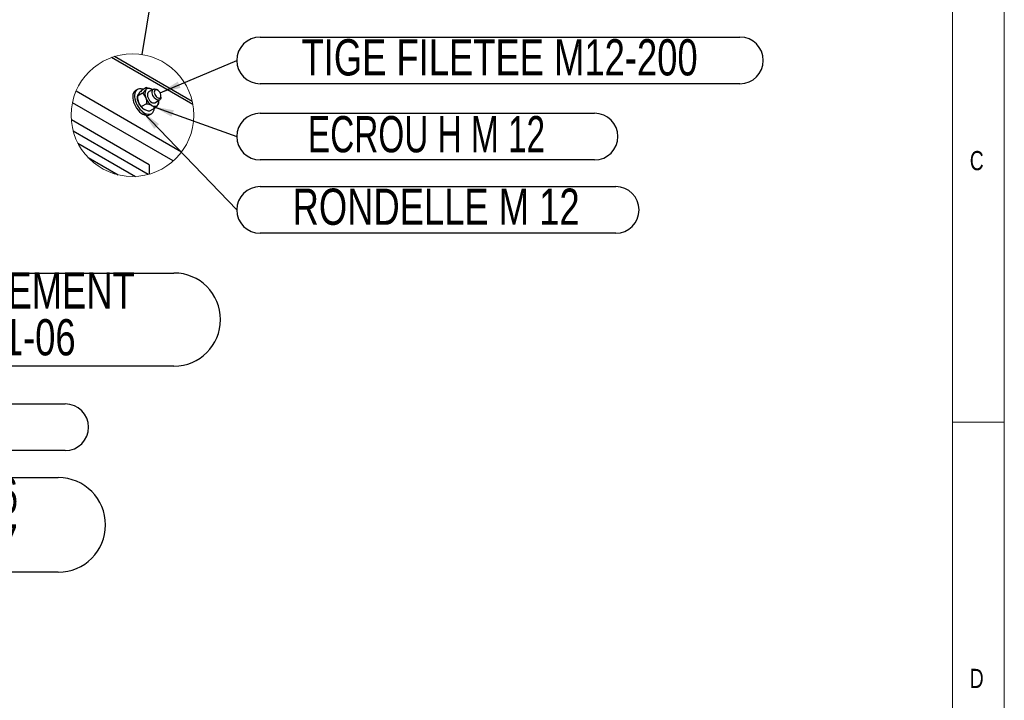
# Model space of a CAD drawing. Header units: millimetres. Extents: x 5 to 589, y 5 to 415.
# Tile 61 of 74: x 494 to 589, y 233 to 299. Entities that reach past the tile are written whole.
import ezdxf

# ---------------------------------------------------------------- set-up
doc = ezdxf.new("R2010")
doc.units = ezdxf.units.MM
doc.layers.add('NOTES', color=6, linetype='Continuous')
doc.layers.add('TRAIT-FORT', color=4, linetype='Continuous', lineweight=25)
doc.styles.add('SLDTEXTSTYLE0', font='TXT', dxfattribs={"width": 0.75})
doc.styles.add('SLDTEXTSTYLE6', font='TXT', dxfattribs={"width": 0.692308})
doc.styles.add('SLDTEXTSTYLE9', font='TXT', dxfattribs={"width": 0.6875})
doc.dimstyles.new('SLDDIMSTYLE5', dxfattribs={"dimtxt": 0.18, "dimasz": 2, "dimexe": 0, "dimexo": 0.0625, "dimgap": 0, "dimtad": 0, "dimtih": 1, "dimtoh": 1, "dimdec": 0, "dimrnd": 1e-09, "dimzin": 0, "dimdsep": 46, "dimtxsty": 'Standard', "dimsah": 1, "dimcen": 0.09, "dimadec": 0, "dimazin": 0, "dimtfac": 2, "dimtdec": 0, "dimtofl": 0, "dimtmove": 0, "dimatfit": 3, "dimfxl": 1, "dimfrac": 2, "dimtolj": 1, "dimtzin": 0, "dimarcsym": 0})
doc.dimstyles.new('SLDDIMSTYLE6', dxfattribs={"dimtxt": 0.18, "dimasz": 2, "dimexe": 0, "dimexo": 0.0625, "dimgap": 0, "dimtad": 0, "dimtih": 1, "dimtoh": 1, "dimdec": 0, "dimrnd": 1e-09, "dimzin": 0, "dimdsep": 46, "dimtxsty": 'Standard', "dimblk1": 'NONE', "dimblk2": 'NONE', "dimsah": 1, "dimcen": 0.09, "dimadec": 0, "dimazin": 0, "dimtfac": 2, "dimtdec": 0, "dimtofl": 0, "dimtmove": 0, "dimatfit": 3, "dimldrblk": 'NONE', "dimfxl": 1, "dimfrac": 2, "dimtolj": 1, "dimtzin": 0, "dimarcsym": 0})

# ---------------------------------------------------------------- blocks, each defined once
blk = doc.blocks.new('SW_NOTE_16')
at = {"layer": 'NOTES', "color": 0}
for p, q in [((4.564, 4.564), (36.989, 4.564)), ((36.989, -4.564), (4.564, -4.564))]:
    blk.add_line(p, q, dxfattribs=at)
for centre, start, end in [((4.564, 0), 90, 270), ((36.989, 0), 270, 90)]:
    blk.add_arc(centre, 4.564, start, end, dxfattribs=at)
at = {"layer": 'NOTES', "color": 0, "char_height": 3.5, "attachment_point": 2, "style": 'SLDTEXTSTYLE0'}
for s, insert in [('SUPPORT M36', (20.73, 4.587)), ('PIC-LSA201-07', (20.783, 0.062))]:
    blk.add_mtext(s, dxfattribs=dict(at, insert=insert))
blk = doc.blocks.new('SW_NOTE_17')
at = {"layer": 'NOTES', "color": 0}
for p, q in [((2.248, 2.248), (38.896, 2.248)), ((38.896, -2.248), (2.248, -2.248))]:
    blk.add_line(p, q, dxfattribs=at)
for centre, start, end in [((2.248, 0), 90, 270), ((38.896, 0), 270, 90)]:
    blk.add_arc(centre, 2.248, start, end, dxfattribs=at)
at = {"layer": 'NOTES', "color": 0, "insert": (20.472, 1.999), "char_height": 3.5, "attachment_point": 2, "style": 'SLDTEXTSTYLE6'}
blk.add_mtext('ECROU Hm M 36', dxfattribs=at)
blk = doc.blocks.new('SW_NOTE_18')
at = {"layer": 'NOTES', "color": 0}
for p, q in [((0, 0), (43.597, 0)), ((43.597, -8.992), (0, -8.992))]:
    blk.add_line(p, q, dxfattribs=at)
for centre, start, end in [((0, -4.496), 90, 270), ((43.597, -4.496), 270, 90)]:
    blk.add_arc(centre, 4.496, start, end, dxfattribs=at)
at = {"layer": 'NOTES', "color": 0, "char_height": 3.5, "attachment_point": 2, "style": 'SLDTEXTSTYLE0'}
for s, insert in [('CONTREVENTEMENT', (21.579, 0.073)), ('PIC-LSA201-06', (21.81, -4.453))]:
    blk.add_mtext(s, dxfattribs=dict(at, insert=insert))
blk = doc.blocks.new('_None')
blk = doc.blocks.new('SW_NOTE_21')
at = {"layer": 'NOTES', "color": 0}
for p, q in [((2.248, 2.248), (36.58, 2.248)), ((36.58, -2.248), (2.248, -2.248))]:
    blk.add_line(p, q, dxfattribs=at)
for centre, start, end in [((2.248, 0), 90, 270), ((36.58, 0), 270, 90)]:
    blk.add_arc(centre, 2.248, start, end, dxfattribs=at)
at = {"layer": 'NOTES', "color": 0, "insert": (19.242, 2.063), "char_height": 3.5, "attachment_point": 2, "style": 'SLDTEXTSTYLE0'}
blk.add_mtext('RONDELLE M 12', dxfattribs=at)
blk = doc.blocks.new('SW_NOTE_22')
at = {"layer": 'NOTES', "color": 0}
for p, q in [((2.248, 2.248), (34.537, 2.248)), ((34.537, -2.248), (2.248, -2.248))]:
    blk.add_line(p, q, dxfattribs=at)
for centre, start, end in [((2.248, 0), 90, 270), ((34.537, 0), 270, 90)]:
    blk.add_arc(centre, 2.248, start, end, dxfattribs=at)
at = {"layer": 'NOTES', "color": 0, "insert": (18.312, 1.98), "char_height": 3.5, "attachment_point": 2, "style": 'SLDTEXTSTYLE9'}
blk.add_mtext('ECROU H M 12', dxfattribs=at)
blk = doc.blocks.new('SW_NOTE_23')
at = {"layer": 'NOTES', "color": 0}
for p, q in [((2.248, 2.248), (48.569, 2.248)), ((48.569, -2.248), (2.248, -2.248))]:
    blk.add_line(p, q, dxfattribs=at)
for centre, start, end in [((2.248, 0), 90, 270), ((48.569, 0), 270, 90)]:
    blk.add_arc(centre, 2.248, start, end, dxfattribs=at)
at = {"layer": 'NOTES', "color": 0, "insert": (25.367, 2.045), "char_height": 3.5, "attachment_point": 2, "style": 'SLDTEXTSTYLE0'}
blk.add_mtext('TIGE FILETEE M12-200', dxfattribs=at)

msp = doc.modelspace()

# ---------------------------------------------------------------- linework, layer by layer
at = {"color": 7, "linetype": 'Continuous', "lineweight": 18}
for p, q in [((589, 5), (589, 415)), ((584, 10), (584, 410)), ((584, 260), (589, 260))]:
    msp.add_line(p, q, dxfattribs=at)
msp.add_circle((504.85, 289.628), 5.918, dxfattribs=at)
at = {"layer": 'TRAIT-FORT', "color": 4, "linetype": 'Continuous', "lineweight": 25}
for p, q in [((510.679, 290.652), (502.823, 295.187)), ((510.617, 290.959), (503.119, 295.287)), ((509.574, 286.064), (499.402, 291.936)), ((505.328, 292.112), (505.151, 292.01)), ((506.218, 292.29), (505.719, 292.002)), ((506.87, 292.136), (506.41, 291.87)), ((506.778, 292.083), (506.71, 292.126)), ((507.276, 292.045), (507.17, 292.106)), ((508.789, 285.211), (499.056, 290.829)), ((505.831, 291.738), (505.331, 291.45)), ((505.331, 291.45), (505.331, 291.33)), ((507.01, 290.831), (507.47, 291.096)), ((507.382, 290.843), (507.382, 290.963)), ((507.594, 291.371), (507.594, 291.494)), ((506.218, 290.739), (505.719, 290.451)), ((506.994, 290.291), (506.495, 290.003)), ((506.463, 284.839), (498.95, 289.176)), ((506.501, 289.671), (506.678, 289.773)), ((506.375, 283.91), (499.136, 288.089)), ((499.582, 286.934), (505.152, 283.718)), ((500.56, 285.553), (503.467, 283.874)), ((506.463, 284.839), (506.463, 283.934))]:
    msp.add_line(p, q, dxfattribs=at)
at = {"layer": 'TRAIT-FORT', "color": 4, "linetype": 'Continuous', "lineweight": 25, "flags": 128}
for points in [[(505.151, 292.01), (505.116, 291.987), (505.02, 291.897), (504.947, 291.778), (504.898, 291.633), (504.874, 291.467), (504.876, 291.284), (504.904, 291.088), (504.957, 290.886), (505.034, 290.683), (505.132, 290.484), (505.25, 290.295), (505.383, 290.12), (505.528, 289.965), (505.681, 289.835), (505.839, 289.731), (505.995, 289.658), (506.148, 289.617), (506.291, 289.609), (506.422, 289.635), (506.501, 289.671)], [(505.892, 292.102), (505.834, 292.125), (505.681, 292.166), (505.538, 292.174), (505.407, 292.148), (505.292, 292.089), (505.197, 291.999), (505.124, 291.88), (505.075, 291.735), (505.051, 291.569), (505.053, 291.386), (505.081, 291.191), (505.134, 290.988), (505.211, 290.785), (505.309, 290.586), (505.426, 290.397), (505.56, 290.222), (505.705, 290.068), (505.858, 289.937), (506.015, 289.833), (506.172, 289.76), (506.325, 289.719), (506.468, 289.711), (506.599, 289.737), (506.714, 289.796), (506.809, 289.886), (506.882, 290.005), (506.931, 290.15), (506.951, 290.266)], [(506.71, 292.126), (506.622, 292.17), (506.536, 292.2), (506.453, 292.216), (506.374, 292.216), (506.301, 292.202), (506.235, 292.173), (506.177, 292.131), (506.128, 292.074)], [(506.41, 291.87), (506.383, 291.852), (506.326, 291.781), (506.293, 291.683), (506.287, 291.564), (506.307, 291.432), (506.352, 291.295), (506.42, 291.161), (506.506, 291.039), (506.605, 290.937), (506.71, 290.861)], [(507.594, 291.371), (507.581, 291.257), (507.542, 291.165), (507.479, 291.102), (507.397, 291.071), (507.301, 291.074), (507.196, 291.112), (507.09, 291.181), (506.989, 291.277), (506.899, 291.395), (506.826, 291.526), (506.775, 291.663), (506.749, 291.798), (506.749, 291.92), (506.775, 292.024), (506.826, 292.102), (506.899, 292.15), (506.989, 292.164), (507.09, 292.143), (507.17, 292.106)], [(507.581, 291.397), (507.594, 291.494), (507.581, 291.604), (507.543, 291.721), (507.484, 291.835), (507.408, 291.935), (507.321, 292.015), (507.231, 292.067), (507.144, 292.088), (507.067, 292.075), (507.008, 292.03), (506.97, 291.957), (506.958, 291.861), (506.97, 291.75), (507.008, 291.633), (507.067, 291.52), (507.144, 291.419), (507.231, 291.34), (507.321, 291.287), (507.408, 291.267), (507.484, 291.279), (507.543, 291.324), (507.581, 291.397)], [(506.71, 290.575), (506.798, 290.531), (506.884, 290.501), (506.967, 290.486), (507.046, 290.485), (507.119, 290.499), (507.185, 290.528), (507.243, 290.571), (507.292, 290.627)]]:
    msp.add_lwpolyline(points, dxfattribs=at)
at = {"layer": 'TRAIT-FORT', "color": 4, "linetype": 'Continuous', "lineweight": 25}
for centre, radius, start, end in [((506.904, 291.686), 0.867, 153.4363, 206.5637), ((506.568, 291.354), 1.237, 181.10845, 202.0206), ((506.789, 291.395), 1.458, 200.22733, 237.36208), ((507.496, 291.803), 1.458, 200.22731, 237.36181), ((506.884, 291.091), 0.289, 232.89503, 295.79369), ((506.736, 290.96), 0.648, 329.09743, 7.44089)]:
    msp.add_arc(centre, radius, start, end, dxfattribs=at)
for points, knots in [([(505.719, 292.002), (505.669, 291.951), (505.575, 291.855), (505.476, 291.742), (505.43, 291.678), (505.421, 291.666)], [0, 0, 0, 0, 0.4742559, 0.9016266, 1, 1, 1, 1]), ([(505.831, 291.738), (505.88, 291.789), (505.975, 291.886), (506.074, 291.999), (506.12, 292.062), (506.128, 292.074)], [0, 0, 0, 0, 0.474265, 0.901627, 1, 1, 1, 1]), ([(506.128, 292.074), (506.156, 292.115), (506.202, 292.181), (506.214, 292.26), (506.218, 292.29)], [0, 0, 0, 0, 0.61303, 1, 1, 1, 1]), ([(506.218, 292.29), (506.261, 292.282), (506.364, 292.26), (506.524, 292.214), (506.645, 292.163), (506.704, 292.13), (506.71, 292.126)], [0, 0, 0, 0, 0.2498542, 0.6095823, 0.9562424, 1, 1, 1, 1]), ([(505.421, 291.666), (505.393, 291.626), (505.348, 291.56), (505.336, 291.481), (505.331, 291.45)], [0, 0, 0, 0, 0.613034, 1, 1, 1, 1]), ([(505.421, 290.89), (505.393, 290.982), (505.337, 291.164), (505.333, 291.355), (505.331, 291.45)], [0, 0, 0, 0, 0.5020674, 1, 1, 1, 1]), ([(505.719, 290.451), (505.668, 290.506), (505.562, 290.62), (505.469, 290.774), (505.43, 290.87), (505.421, 290.89)], [0, 0, 0, 0, 0.420974, 0.874572, 1, 1, 1, 1]), ([(505.831, 291.738), (505.882, 291.683), (505.988, 291.569), (506.081, 291.415), (506.12, 291.319), (506.128, 291.299)], [0, 0, 0, 0, 0.420977, 0.874567, 1, 1, 1, 1]), ([(506.128, 291.299), (506.156, 291.207), (506.212, 291.025), (506.216, 290.834), (506.218, 290.739)], [0, 0, 0, 0, 0.502066, 1, 1, 1, 1]), ([(507.382, 290.843), (507.379, 290.817), (507.37, 290.752), (507.329, 290.682), (507.299, 290.638), (507.292, 290.627)], [0, 0, 0, 0, 0.32804, 0.828912, 1, 1, 1, 1]), ([(506.003, 290.167), (505.997, 290.171), (505.946, 290.2), (505.861, 290.264), (505.775, 290.36), (505.734, 290.426), (505.719, 290.451)], [0, 0, 0, 0, 0.0553004, 0.4323387, 0.7845689, 1, 1, 1, 1]), ([(506.495, 290.003), (506.429, 290.017), (506.31, 290.042), (506.144, 290.095), (506.049, 290.143), (506.003, 290.167)], [0, 0, 0, 0, 0.388238, 0.700335, 1, 1, 1, 1]), ([(506.218, 290.739), (506.261, 290.73), (506.364, 290.709), (506.524, 290.663), (506.645, 290.612), (506.704, 290.579), (506.71, 290.575)], [0, 0, 0, 0, 0.249854, 0.60958, 0.956242, 1, 1, 1, 1]), ([(506.71, 290.575), (506.749, 290.55), (506.824, 290.502), (506.921, 290.405), (506.969, 290.33), (506.994, 290.291)], [0, 0, 0, 0, 0.340303, 0.659053, 1, 1, 1, 1]), ([(507.292, 290.627), (507.249, 290.573), (507.157, 290.455), (507.051, 290.348), (506.994, 290.291)], [0, 0, 0, 0, 0.460273, 1, 1, 1, 1])]:
    msp.add_open_spline(points, degree=3, knots=knots, dxfattribs=at)

# ---------------------------------------------------------------- block references
at = {"layer": 'NOTES', "color": 211}
for name, p in [('SW_NOTE_23', (514.918, 294.918)), ('SW_NOTE_22', (514.918, 287.561)), ('SW_NOTE_21', (514.918, 280.477)), ('SW_NOTE_18', (465.259, 274.387)), ('SW_NOTE_17', (459.469, 259.496)), ('SW_NOTE_16', (460.695, 250.068))]:
    msp.add_blockref(name, p, dxfattribs=at)

# ---------------------------------------------------------------- texts
at = {"layer": 'NOTES', "color": 211, "char_height": 1.852, "attachment_point": 1, "style": 'SLDTEXTSTYLE0'}
for s, insert in [('C', (585.667, 286.168)), ('D', (585.667, 236.168))]:
    msp.add_mtext(s, dxfattribs=dict(at, insert=insert))

# ---------------------------------------------------------------- leaders
at = {"color": 7, "linetype": 'Continuous', "lineweight": 18, "has_arrowhead": 0}
msp.add_leader([(505.789, 295.471), (512.488, 337.15)], dimstyle='SLDDIMSTYLE6', dxfattribs=at)
at = {"layer": 'NOTES', "color": 211}
for points in [[(507.512, 291.787), (514.918, 294.918)], [(505.8, 289.982), (514.918, 280.477)], [(506.857, 290.467), (514.918, 287.561)]]:
    msp.add_leader(points, dimstyle='SLDDIMSTYLE5', dxfattribs=at)

doc.saveas('drawing.dxf')
